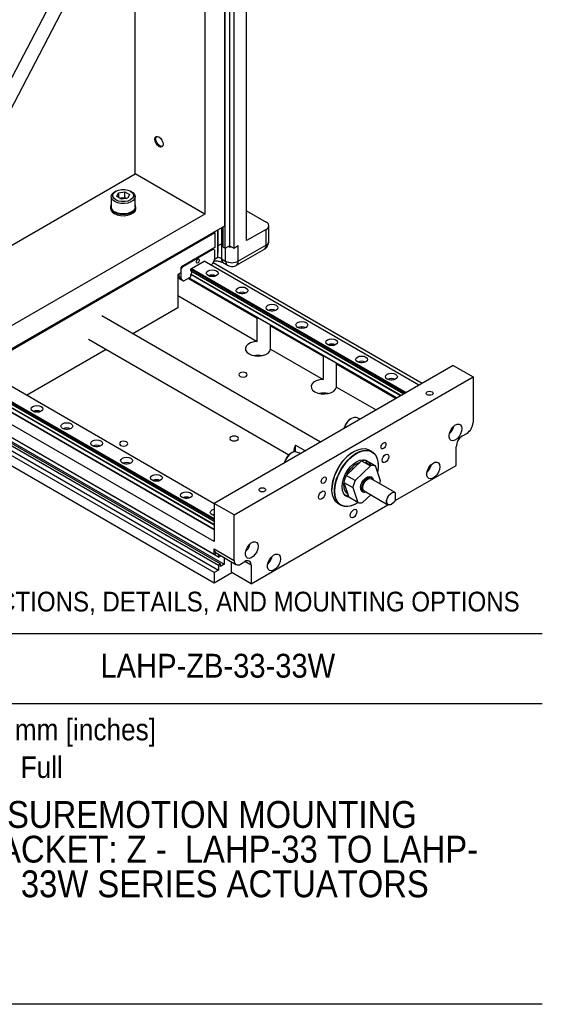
# Model space of a CAD drawing. Header units: millimetres. Extents: x 20 to 864, y 0 to 555.
# Tile 3 of 4: x 678 to 864, y 0 to 350. Entities that reach past the tile are written whole.
import ezdxf
from ezdxf.enums import TextEntityAlignment as Align

# ---------------------------------------------------------------- set-up
doc = ezdxf.new("R2010")
doc.units = ezdxf.units.MM
doc.header["$LTSCALE"] = 2
doc.linetypes.add('SLD-Solid', pattern=[0])
doc.layers.add('SLD-DEFPOINTS', color=7, linetype='Continuous', plot=False)
doc.layers.add('TEXT', color=140, linetype='SLD-Solid', lineweight=25)
doc.layers.get('SLD-DEFPOINTS').off()
doc.styles.add('SLDTEXTSTYLE0', font='GOTHIC.TTF', dxfattribs={"width": 0.913})

# ---------------------------------------------------------------- blocks, each defined once
blk = doc.blocks.new('SW_NOTE_0')
at = {"layer": 'TEXT', "color": 0, "insert": (0, 9.73), "char_height": 7.62, "attachment_point": 1, "style": 'SLDTEXTSTYLE0'}
blk.add_mtext('Units: mm [inches]', dxfattribs=at)
blk = doc.blocks.new('SW_NOTE_0_1')
at = {"layer": 'TEXT', "color": 0, "insert": (0, 9.73), "char_height": 7.62, "attachment_point": 1, "style": 'SLDTEXTSTYLE0'}
blk.add_mtext('Scale: Full', dxfattribs=at)
blk = doc.blocks.new('Block1')
at = {"color": 140, "linetype": 'SLD-Solid', "lineweight": 18}
blk.add_line((863.6, 0), (863.6, 131.52), dxfattribs=at)
at = {"layer": 'TEXT'}
for p, q in [((863.6, 131.52), (635, 131.52)), ((635, 0), (635, 131.52)), ((635, 106.79), (863.6, 106.79)), ((863.6, 0), (635, 0))]:
    blk.add_line(p, q, dxfattribs=at)
at = {"layer": 'TEXT', "color": 140}
for name, p in [('SW_NOTE_0', (649.97, 91.6)), ('SW_NOTE_0_1', (649.97, 78.25))]:
    blk.add_blockref(name, p, dxfattribs=at)
at = {"layer": 'TEXT', "color": 140, "style": 'SLDTEXTSTYLE0', "width": 0.913}
for tag, height, p in [('AUTOATTR0', 8.47, (706.76, 113.41)), ('AUTOATTR1_0', 9.53, (673.61, 59.77)), ('AUTOATTR1_1', 9.53, (654.62, 47.45)), ('AUTOATTR1_2', 9.53, (678.5, 35.14))]:
    blk.add_attdef(tag, text='', height=height, dxfattribs=at).set_placement(p, align=Align.BOTTOM_LEFT)

msp = doc.modelspace()

# ---------------------------------------------------------------- linework, layer by layer
for p, q in [((752.58, 513.88), (752.58, 269.29)), ((758.66, 271.09), (758.66, 516.05)), ((750.98, 268.37), (750.98, 513.33)), ((754.06, 513.39), (754.06, 268.43)), ((719.06, 294.77), (719.06, 392.75)), ((640.57, 262.52), (707.75, 391.12)), ((644.81, 260.07), (711.99, 388.67)), ((750.88, 276.4), (750.88, 390.3)), ((743.81, 386.22), (743.81, 280.48)), ((726.41, 307.26), (726.41, 307.22)), ((727.86, 304.7), (727.89, 304.69)), ((644.81, 251.9), (719.06, 294.77)), ((743.81, 280.48), (719.06, 294.77)), ((747.15, 164.25), (535.01, 286.71)), ((710.57, 286.68), (710.57, 283.01)), ((712.16, 288.62), (711.81, 288.42)), ((712.54, 286.74), (713.15, 288.05)), ((714.21, 285.78), (712.54, 286.74)), ((713.15, 288.05), (715.43, 288.41)), ((713.15, 288.05), (713.15, 286.39)), ((715.43, 288.41), (717.09, 287.44)), ((715.43, 286.37), (715.43, 288.41)), ((717.09, 287.44), (716.48, 286.13)), ((717.82, 288.42), (717.47, 288.62)), ((719.07, 283.01), (719.07, 286.68)), ((713.66, 286.09), (714.29, 286.19)), ((716.48, 286.13), (714.21, 285.78)), ((714.29, 286.19), (715.43, 286.37)), ((715.43, 286.37), (715.97, 286.05)), ((535.01, 282.22), (747.15, 159.76)), ((748.63, 158.78), (536.5, 281.24)), ((743.81, 280.48), (662.84, 233.74)), ((710.32, 283.01), (710.32, 282.52)), ((719.32, 282.52), (719.32, 283.01)), ((758.66, 281.7), (765.6, 277.69)), ((536.5, 278.38), (748.63, 155.92)), ((536.5, 276.55), (748.63, 154.09)), ((537.21, 278.79), (749.34, 156.33)), ((538.55, 278.65), (750.68, 156.19)), ((662.84, 225.57), (750.88, 276.4)), ((766.53, 270.82), (766.53, 276.39)), ((747.15, 153.23), (535.01, 275.69)), ((662.49, 224.96), (747.34, 273.95)), ((747.34, 273.95), (746.99, 274.15)), ((747.34, 273.95), (747.34, 268.64)), ((748.4, 265.17), (748.4, 274.97)), ((748.51, 266.94), (748.51, 275.03)), ((749.73, 275.73), (749.73, 270.01)), ((750.28, 268.78), (750.28, 276.05)), ((765.6, 275.1), (758.66, 271.09)), ((765.6, 269.52), (765.6, 275.1)), ((747.15, 149.55), (535.01, 272.01)), ((748.51, 269.31), (749.73, 270.01)), ((749.69, 269.99), (749.69, 264.69)), ((749.73, 270.01), (750.28, 269.7)), ((752.11, 269.02), (752.58, 269.29)), ((752.58, 269.29), (753.34, 268.85)), ((754.06, 268.43), (755.7, 269.38)), ((765.6, 269.52), (755.7, 263.81)), ((755.7, 263.81), (755.7, 269.38)), ((747.34, 268.64), (735.53, 261.82)), ((735.96, 261.9), (746.71, 268.11)), ((746.71, 268.11), (746.57, 268.19)), ((746.71, 268.11), (747.27, 267.78)), ((747.27, 267.78), (747.27, 264.56)), ((748.4, 266.88), (748.51, 266.94)), ((750.28, 268.78), (750.98, 268.37)), ((750.98, 268.37), (752.11, 269.02)), ((751.21, 263.81), (751.21, 268.5)), ((753.34, 268.85), (754.06, 268.43)), ((755.05, 262.36), (764.95, 268.07)), ((739.07, 261.17), (743.6, 263.78)), ((819.84, 219.76), (743.6, 263.78)), ((746, 262.39), (746.31, 262.57)), ((746.6, 262.92), (747.21, 264.29)), ((820.97, 220.42), (746.75, 263.26)), ((747.02, 263.86), (747.45, 263.88)), ((747.27, 264.51), (748.4, 265.17)), ((749.69, 264.69), (751.21, 263.81)), ((750.35, 263.23), (751.87, 262.36)), ((735.32, 259.66), (734.26, 259.05)), ((734.26, 259.05), (734.26, 247.21)), ((734.54, 259.21), (734.54, 258.19)), ((735.32, 261.45), (735.32, 259.66)), ((735.39, 260.92), (735.32, 260.96)), ((735.39, 260.92), (735.96, 261.9)), ((735.39, 257.7), (735.39, 260.92)), ((735.82, 261.98), (735.96, 261.9)), ((738.86, 260.8), (739.07, 261.17)), ((738.86, 260.38), (738.86, 260.8)), ((814.89, 216.91), (738.86, 260.8)), ((738.86, 260.38), (814.53, 216.7)), ((738.86, 258.27), (738.86, 259.02)), ((813.35, 216.01), (738.86, 259.02)), ((738.89, 260.32), (814.49, 216.67)), ((813.48, 216.09), (738.9, 259.14)), ((739.07, 261.17), (815.32, 217.15)), ((734.26, 258.2), (734.32, 258.16)), ((734.26, 257.88), (736.07, 256.83)), ((734.26, 257.87), (736.11, 256.8)), ((734.9, 257.68), (734.32, 258.16)), ((735.39, 257.7), (734.54, 258.19)), ((735.46, 257.51), (734.61, 258)), ((734.61, 258), (734.9, 257.68)), ((735.46, 257.51), (736.07, 256.83)), ((736.36, 256.83), (738.86, 258.27)), ((737.94, 257.74), (762.45, 243.59)), ((811.99, 215.23), (738.15, 257.86)), ((738.15, 257.86), (762.87, 243.59)), ((734.26, 251.57), (762.45, 235.3)), ((734.26, 247.21), (718.31, 238)), ((784.87, 199.57), (707.3, 244.35)), ((762.45, 235.3), (762.45, 243.59)), ((762.87, 243.59), (767.2, 241.09)), ((767.19, 240.85), (785.79, 230.12)), ((767.19, 232.56), (767.19, 240.85)), ((767.2, 241.09), (786.21, 230.12)), ((702.54, 236.1), (773.64, 195.05)), ((708.78, 232.5), (680.45, 216.14)), ((767.19, 232.56), (785.79, 221.83)), ((785.79, 230.12), (785.79, 221.83)), ((786.21, 230.12), (790.53, 227.62)), ((790.53, 227.62), (811.99, 215.23)), ((790.53, 227.38), (811.78, 215.11)), ((790.53, 219.09), (790.53, 227.38)), ((832, 226.78), (747.15, 177.8)), ((832, 226.78), (839.07, 222.7)), ((747.15, 177.64), (670.76, 221.74)), ((754.22, 173.71), (839.07, 222.7)), ((839.07, 222.7), (839.07, 206.56)), ((747.15, 171.93), (666.03, 218.76)), ((666.03, 218.34), (747.15, 171.51)), ((747.15, 170.14), (666.03, 216.97)), ((666.06, 218.27), (747.15, 171.46)), ((747.15, 170.3), (666.07, 217.1)), ((666.24, 219.12), (747.15, 172.42)), ((790.53, 219.09), (804.6, 210.97)), ((665.32, 215.82), (747.15, 168.58)), ((747.15, 168.58), (665.32, 215.82)), ((799.07, 207.77), (797.59, 208.29)), ((835.3, 201.8), (836.82, 202.67)), ((776, 198.53), (779.53, 196.49)), ((776, 196.1), (776, 198.53)), ((777.85, 195.52), (776.38, 196.05)), ((796.71, 196.21), (796.64, 196.17)), ((803.13, 196.23), (802.21, 196.76)), ((833.06, 191.31), (833.06, 197.91)), ((799.48, 192.97), (794.01, 187.75)), ((799.48, 192.97), (802.66, 191.13)), ((804.38, 191.11), (801.2, 192.95)), ((802.66, 191.13), (797.19, 185.92)), ((806.16, 185.82), (804.38, 191.11)), ((805.41, 191.11), (805.41, 191.19)), ((811.36, 178.79), (833.06, 191.31)), ((793.13, 185.26), (796.31, 183.42)), ((793.13, 185.26), (794.91, 179.97)), ((797.19, 185.92), (794.01, 187.75)), ((803.13, 186.98), (802.73, 187.21)), ((811.35, 181.67), (802.88, 186.56)), ((788.94, 182.83), (788.94, 182.74)), ((793.18, 184.15), (793.23, 184.97)), ((796.31, 183.42), (798.09, 178.13)), ((799.74, 182.03), (800.14, 181.8)), ((800.39, 182.23), (808.85, 177.34)), ((798.09, 178.13), (794.91, 179.97)), ((799.81, 178.11), (802.72, 180.88)), ((811.52, 179.08), (811.52, 181.52)), ((747.15, 177.8), (747.15, 164.25)), ((754.22, 173.71), (747.15, 177.8)), ((760.23, 149.27), (808.85, 177.34)), ((791.22, 177.71), (792.13, 177.18)), ((797.63, 177.72), (797.7, 177.76)), ((810.1, 177.46), (810.12, 177.47)), ((754.22, 157.58), (754.22, 173.71)), ((747.15, 161.66), (754.22, 157.58)), ((747.15, 159.76), (747.15, 161.66)), ((747.15, 159.76), (747.86, 160.17)), ((747.8, 160.21), (754.87, 156.12)), ((748.63, 159.73), (748.63, 158.78)), ((748.63, 158.78), (749.34, 159.19)), ((749.34, 159.19), (749.34, 159.32)), ((750.68, 158.54), (750.68, 156.19)), ((748.63, 154.09), (747.15, 153.23)), ((749.34, 156.33), (748.63, 155.92)), ((748.63, 155.92), (748.63, 154.09)), ((749.34, 155.41), (749.34, 156.33)), ((750.68, 156.19), (749.34, 155.41)), ((753.16, 157.12), (753.16, 153.35)), ((756.46, 156.28), (757.98, 157.16)), ((760.23, 155.86), (757.98, 157.16)), ((760.23, 155.86), (760.23, 149.27)), ((747.15, 153.23), (747.15, 149.55)), ((753.44, 153.19), (747.15, 149.55)), ((760.23, 149.27), (753.16, 153.35))]:
    msp.add_line(p, q)
at = {"flags": 128}
for points in [[(726.06, 307.06), (726.17, 307.65), (726.49, 308.02), (726.98, 308.11), (727.54, 307.91), (728.11, 307.45), (728.59, 306.8), (728.92, 306.06), (729.03, 305.34), (728.92, 304.75), (728.59, 304.38), (728.11, 304.29), (727.54, 304.48), (726.98, 304.94), (726.49, 305.59), (726.17, 306.33), (726.06, 307.06)], [(726.41, 307.22), (726.52, 307.8), (726.75, 308.11)], [(728.8, 304.56), (728.42, 304.51), (727.86, 304.7), (727.31, 305.15), (726.84, 305.79), (726.52, 306.51), (726.41, 307.22)], [(711.81, 284.95), (711.06, 285.54), (710.64, 286.23), (710.59, 286.96), (710.92, 287.67), (711.6, 288.28), (711.81, 288.42)], [(717.47, 288.62), (718.16, 288.08), (718.52, 287.43), (718.52, 286.75), (718.16, 286.11), (717.47, 285.56), (716.52, 285.16), (715.4, 284.95), (714.23, 284.95), (713.11, 285.16), (712.16, 285.56), (711.48, 286.11), (711.11, 286.75), (711.11, 287.43), (711.48, 288.08), (712.16, 288.62), (713.11, 289.02), (714.23, 289.23), (715.4, 289.23), (716.52, 289.02), (717.47, 288.62)], [(717.82, 288.42), (718.24, 288.14), (718.83, 287.49), (719.06, 286.78), (718.92, 286.05), (718.41, 285.38), (717.59, 284.82), (716.52, 284.44), (715.29, 284.25), (714.03, 284.27), (712.83, 284.51), (711.81, 284.95)], [(710.57, 283.86), (710.33, 283.19), (710.42, 282.46), (710.87, 281.76), (711.63, 281.17), (712.66, 280.73), (713.86, 280.47), (715.14, 280.42), (716.39, 280.58), (717.51, 280.93), (718.42, 281.45), (719.03, 282.1), (719.3, 282.82), (719.21, 283.56), (719.07, 283.86)], [(710.32, 282.52), (710.42, 281.97), (710.87, 281.27), (711.63, 280.68), (712.66, 280.24), (713.86, 279.98), (715.14, 279.93), (716.39, 280.09), (717.51, 280.44), (718.42, 280.96), (719.03, 281.61), (719.3, 282.33), (719.32, 282.52)], [(719.07, 283.01), (718.92, 282.37), (718.41, 281.7), (717.59, 281.15), (716.52, 280.76), (715.29, 280.57), (714.03, 280.6), (712.83, 280.84), (711.81, 281.27)], [(741.9, 264.19), (741.86, 263.91), (741.73, 263.63), (741.55, 263.38), (741.33, 263.21), (741.12, 263.13), (740.93, 263.17), (740.81, 263.31), (740.77, 263.54), (740.81, 263.81), (740.93, 264.09), (741.12, 264.34), (741.33, 264.52), (741.55, 264.59), (741.73, 264.56), (741.86, 264.41), (741.9, 264.19)], [(744.95, 258.67), (744.5, 259.06), (744.34, 259.53), (744.5, 259.99), (744.95, 260.38), (745.63, 260.65), (746.44, 260.74), (747.24, 260.65), (747.92, 260.38), (748.38, 259.99), (748.54, 259.53), (748.38, 259.06), (747.92, 258.67), (747.24, 258.41), (746.44, 258.31), (745.63, 258.41), (744.95, 258.67)], [(746.7, 258.32), (746.44, 258.34), (746.17, 258.32)], [(755.56, 252.55), (755.1, 252.94), (754.94, 253.4), (755.1, 253.87), (755.56, 254.26), (756.24, 254.52), (757.04, 254.62), (757.85, 254.52), (758.53, 254.26), (758.98, 253.87), (759.14, 253.4), (758.98, 252.94), (758.53, 252.55), (757.85, 252.28), (757.04, 252.19), (756.24, 252.28), (755.56, 252.55)], [(757.31, 252.2), (757.04, 252.22), (756.78, 252.2)], [(766.17, 246.42), (765.71, 246.82), (765.55, 247.28), (765.71, 247.74), (766.17, 248.14), (766.85, 248.4), (767.65, 248.49), (768.46, 248.4), (769.14, 248.14), (769.59, 247.74), (769.75, 247.28), (769.59, 246.82), (769.14, 246.42), (768.46, 246.16), (767.65, 246.07), (766.85, 246.16), (766.17, 246.42)], [(767.92, 246.08), (767.65, 246.1), (767.39, 246.08)], [(776.77, 240.3), (776.32, 240.69), (776.16, 241.16), (776.32, 241.62), (776.77, 242.01), (777.45, 242.28), (778.26, 242.37), (779.06, 242.28), (779.74, 242.01), (780.2, 241.62), (780.36, 241.16), (780.2, 240.69), (779.74, 240.3), (779.06, 240.04), (778.26, 239.95), (777.45, 240.04), (776.77, 240.3)], [(778.52, 239.96), (778.26, 239.97), (777.99, 239.96)], [(762.45, 235.3), (761.19, 235.15), (760.05, 234.8), (759.13, 234.28), (758.5, 233.63), (758.22, 232.91), (758.3, 232.16), (758.75, 231.47), (759.52, 230.87), (760.55, 230.42), (761.76, 230.17), (763.05, 230.12), (764.31, 230.28), (765.43, 230.64), (766.34, 231.17), (766.94, 231.83), (767.19, 232.56)], [(787.38, 234.18), (786.92, 234.57), (786.76, 235.03), (786.92, 235.5), (787.38, 235.89), (788.06, 236.15), (788.86, 236.25), (789.67, 236.15), (790.35, 235.89), (790.8, 235.5), (790.96, 235.03), (790.8, 234.57), (790.35, 234.18), (789.67, 233.91), (788.86, 233.82), (788.06, 233.91), (787.38, 234.18)], [(789.13, 233.83), (788.86, 233.85), (788.6, 233.83)], [(797.99, 228.05), (797.53, 228.45), (797.37, 228.91), (797.53, 229.38), (797.99, 229.77), (798.67, 230.03), (799.47, 230.12), (800.27, 230.03), (800.96, 229.77), (801.41, 229.38), (801.57, 228.91), (801.41, 228.45), (800.96, 228.05), (800.27, 227.79), (799.47, 227.7), (798.67, 227.79), (797.99, 228.05)], [(799.74, 227.71), (799.47, 227.73), (799.21, 227.71)], [(758.46, 222.91), (758.78, 223.19), (758.9, 223.52), (758.78, 223.85), (758.46, 224.13), (757.97, 224.32), (757.4, 224.39), (756.82, 224.32), (756.34, 224.13), (756.01, 223.85), (755.9, 223.52), (756.01, 223.19), (756.34, 222.91), (756.82, 222.72), (757.4, 222.66), (757.97, 222.72), (758.46, 222.91)], [(808.59, 221.93), (808.14, 222.32), (807.98, 222.79), (808.14, 223.25), (808.59, 223.65), (809.27, 223.91), (810.08, 224), (810.88, 223.91), (811.56, 223.65), (812.02, 223.25), (812.18, 222.79), (812.02, 222.32), (811.56, 221.93), (810.88, 221.67), (810.08, 221.58), (809.27, 221.67), (808.59, 221.93)], [(785.79, 221.83), (784.52, 221.68), (783.38, 221.33), (782.46, 220.81), (781.83, 220.16), (781.55, 219.44), (781.64, 218.69), (782.08, 217.99), (782.85, 217.4), (783.89, 216.95), (785.1, 216.69), (786.38, 216.65), (787.64, 216.81), (788.77, 217.17), (789.67, 217.7), (790.27, 218.36), (790.53, 219.09)], [(810.34, 221.59), (810.08, 221.6), (809.81, 221.59)], [(822.75, 216.4), (822.48, 216.64), (822.39, 216.91), (822.48, 217.19), (822.75, 217.42), (823.16, 217.58), (823.64, 217.63), (824.11, 217.58), (824.52, 217.42), (824.79, 217.19), (824.89, 216.91), (824.79, 216.64), (824.52, 216.4), (824.11, 216.25), (823.64, 216.19), (823.16, 216.25), (822.75, 216.4)], [(682.73, 210.5), (682.27, 210.89), (682.11, 211.36), (682.27, 211.82), (682.73, 212.22), (683.41, 212.48), (684.21, 212.57), (685.02, 212.48), (685.7, 212.22), (686.15, 211.82), (686.31, 211.36), (686.15, 210.89), (685.7, 210.5), (685.02, 210.24), (684.21, 210.15), (683.41, 210.24), (682.73, 210.5)], [(684.48, 210.16), (684.21, 210.17), (683.95, 210.16)], [(693.33, 204.38), (692.88, 204.77), (692.72, 205.24), (692.88, 205.7), (693.33, 206.09), (694.02, 206.36), (694.82, 206.45), (695.62, 206.36), (696.3, 206.09), (696.76, 205.7), (696.92, 205.24), (696.76, 204.77), (696.3, 204.38), (695.62, 204.12), (694.82, 204.02), (694.02, 204.12), (693.33, 204.38)], [(695.09, 204.03), (694.82, 204.05), (694.55, 204.03)], [(793.94, 205.95), (793.5, 205.02), (793.32, 204.45)], [(835.12, 204.36), (834.99, 203.43), (834.63, 202.45), (834.08, 201.54), (833.38, 200.79), (832.63, 200.28), (831.9, 200.07), (831.26, 200.18), (830.8, 200.61), (830.55, 201.29), (830.55, 202.16), (830.8, 203.13), (831.26, 204.09), (831.9, 204.93), (832.63, 205.57), (833.38, 205.93), (834.08, 205.98), (834.63, 205.71), (834.99, 205.15), (835.12, 204.36)], [(703.94, 198.26), (703.49, 198.65), (703.33, 199.11), (703.49, 199.58), (703.94, 199.97), (704.62, 200.23), (705.43, 200.33), (706.23, 200.23), (706.91, 199.97), (707.37, 199.58), (707.53, 199.11), (707.37, 198.65), (706.91, 198.26), (706.23, 197.99), (705.43, 197.9), (704.62, 197.99), (703.94, 198.26)], [(716.03, 198.42), (716.36, 198.7), (716.47, 199.03), (716.36, 199.36), (716.03, 199.64), (715.55, 199.83), (714.97, 199.9), (714.4, 199.83), (713.91, 199.64), (713.59, 199.36), (713.47, 199.03), (713.59, 198.7), (713.91, 198.42), (714.4, 198.23), (714.97, 198.16), (715.55, 198.23), (716.03, 198.42)], [(755.28, 200.25), (755.6, 200.53), (755.72, 200.87), (755.6, 201.2), (755.28, 201.48), (754.79, 201.67), (754.22, 201.73), (753.64, 201.67), (753.16, 201.48), (752.83, 201.2), (752.72, 200.87), (752.83, 200.53), (753.16, 200.25), (753.64, 200.07), (754.22, 200), (754.79, 200.07), (755.28, 200.25)], [(806.37, 197.79), (806.43, 198.22), (806.62, 198.66), (806.91, 199.04), (807.25, 199.32), (807.59, 199.44), (807.87, 199.38), (808.07, 199.16), (808.13, 198.81), (808.07, 198.38), (807.87, 197.94), (807.59, 197.55), (807.25, 197.28), (806.91, 197.16), (806.62, 197.21), (806.43, 197.43), (806.37, 197.79)], [(705.69, 197.91), (705.43, 197.93), (705.16, 197.91)], [(776.38, 196.05), (775.64, 196.11), (774.81, 195.84), (773.96, 195.24), (773.18, 194.39), (772.55, 193.37), (772.12, 192.27), (772.11, 192.21)], [(791.22, 177.71), (791.1, 177.78), (790.23, 178.53), (789.57, 179.57), (789.13, 180.85), (788.94, 182.34), (789.01, 183.98), (789.32, 185.73), (789.86, 187.53), (790.63, 189.31), (791.59, 191.03), (792.72, 192.63), (793.98, 194.06), (795.32, 195.26), (796.71, 196.21), (798.1, 196.87), (799.44, 197.22), (800.7, 197.25), (801.83, 196.95), (802.21, 196.76)], [(797.63, 177.72), (797.28, 177.53), (795.9, 176.95), (794.57, 176.68), (793.35, 176.73), (792.26, 177.11), (791.34, 177.79), (790.62, 178.76), (790.13, 179.99), (789.88, 181.43), (789.88, 183.04), (790.13, 184.76), (790.62, 186.56), (791.34, 188.35), (792.26, 190.09), (793.35, 191.73), (794.57, 193.2), (795.9, 194.46), (797.28, 195.48), (798.68, 196.21), (800.04, 196.63), (801.32, 196.74), (802.48, 196.53), (803.49, 195.99), (804.31, 195.17), (804.91, 194.06), (805.28, 192.73), (805.41, 191.19), (805.41, 191.19)], [(790, 182.21), (790.12, 183.87), (790.49, 185.62), (791.09, 187.41), (791.9, 189.17), (792.9, 190.85), (794.05, 192.39), (795.32, 193.75), (796.67, 194.88), (798.05, 195.75), (799.42, 196.33), (800.73, 196.59), (801.95, 196.54), (803.03, 196.17), (803.94, 195.49), (804.65, 194.53), (805.13, 193.32), (805.38, 191.89), (805.38, 190.3), (805.17, 188.77)], [(714.55, 192.13), (714.09, 192.53), (713.93, 192.99), (714.09, 193.45), (714.55, 193.85), (715.23, 194.11), (716.03, 194.2), (716.84, 194.11), (717.52, 193.85), (717.97, 193.45), (718.13, 192.99), (717.97, 192.53), (717.52, 192.13), (716.84, 191.87), (716.03, 191.78), (715.23, 191.87), (714.55, 192.13)], [(794.89, 180.04), (794.49, 180.14), (793.67, 180.62), (793.05, 181.39), (792.67, 182.43), (792.54, 183.68), (792.67, 185.08), (793.05, 186.56), (793.67, 188.05), (794.49, 189.46), (795.46, 190.74), (796.55, 191.81), (797.7, 192.62), (798.85, 193.14), (799.94, 193.33), (800.92, 193.18), (801.74, 192.71), (801.92, 192.53)], [(800.05, 193.33), (800.27, 193.26), (800.72, 193.05)], [(801.38, 192.84), (801.2, 193.02), (801.08, 193.12)], [(809.12, 194.48), (809.03, 193.91), (808.78, 193.33), (808.4, 192.82), (807.96, 192.46), (807.51, 192.3), (807.13, 192.38), (806.88, 192.67), (806.79, 193.13), (806.88, 193.7), (807.13, 194.28), (807.51, 194.79), (807.96, 195.15), (808.4, 195.31), (808.78, 195.23), (809.03, 194.94), (809.12, 194.48)], [(827.23, 190.82), (827.1, 189.89), (826.74, 188.91), (826.18, 188), (825.49, 187.25), (824.74, 186.74), (824, 186.53), (823.37, 186.65), (822.91, 187.07), (822.66, 187.75), (822.66, 188.63), (822.91, 189.59), (823.37, 190.55), (824, 191.39), (824.74, 192.03), (825.49, 192.4), (826.18, 192.44), (826.74, 192.17), (827.1, 191.61), (827.23, 190.82)], [(716.3, 191.79), (716.03, 191.8), (715.77, 191.79)], [(796.08, 189.73), (796.66, 190.3), (796.87, 190.48)], [(725.15, 186.01), (724.7, 186.4), (724.54, 186.87), (724.7, 187.33), (725.15, 187.72), (725.84, 187.99), (726.64, 188.08), (727.44, 187.99), (728.12, 187.72), (728.58, 187.33), (728.74, 186.87), (728.58, 186.4), (728.12, 186.01), (727.44, 185.75), (726.64, 185.65), (725.84, 185.75), (725.15, 186.01)], [(726.91, 185.66), (726.64, 185.68), (726.37, 185.66)], [(785.15, 185.54), (785.22, 185.97), (785.41, 186.41), (785.7, 186.8), (786.04, 187.07), (786.37, 187.19), (786.66, 187.13), (786.85, 186.91), (786.92, 186.56), (786.85, 186.13), (786.66, 185.69), (786.37, 185.3), (786.04, 185.03), (785.7, 184.91), (785.41, 184.97), (785.22, 185.19), (785.15, 185.54)], [(799.13, 183.4), (799.25, 184.31), (799.62, 185.26), (800.18, 186.12), (800.87, 186.81), (801.61, 187.24), (802.3, 187.34), (802.73, 187.21)], [(799.52, 183.17), (799.65, 184.08), (800.02, 185.03), (800.58, 185.9), (801.27, 186.58), (802, 187.01), (802.69, 187.12), (803.25, 186.9), (803.62, 186.37), (803.7, 186.08)], [(799.87, 183.37), (800, 184.23), (800.38, 185.11), (800.96, 185.89), (801.63, 186.43), (802.31, 186.67), (802.88, 186.56)], [(735.76, 179.89), (735.31, 180.28), (735.15, 180.74), (735.31, 181.21), (735.76, 181.6), (736.44, 181.86), (737.25, 181.96), (738.05, 181.86), (738.73, 181.6), (739.19, 181.21), (739.35, 180.74), (739.19, 180.28), (738.73, 179.89), (738.05, 179.62), (737.25, 179.53), (736.44, 179.62), (735.76, 179.89)], [(763.36, 182.11), (763.08, 182.35), (762.99, 182.62), (763.08, 182.9), (763.36, 183.13), (763.76, 183.29), (764.24, 183.34), (764.72, 183.29), (765.12, 183.13), (765.39, 182.9), (765.49, 182.62), (765.39, 182.35), (765.12, 182.11), (764.72, 181.96), (764.24, 181.9), (763.76, 181.96), (763.36, 182.11)], [(786.5, 181.42), (786.41, 180.85), (786.15, 180.27), (785.78, 179.76), (785.33, 179.4), (784.88, 179.24), (784.5, 179.31), (784.25, 179.61), (784.16, 180.07), (784.25, 180.64), (784.5, 181.22), (784.88, 181.73), (785.33, 182.09), (785.78, 182.25), (786.15, 182.17), (786.41, 181.88), (786.5, 181.42)], [(798.23, 178.09), (798.05, 177.97), (796.67, 177.25), (795.32, 176.82), (794.05, 176.72), (792.9, 176.93), (791.9, 177.46), (791.09, 178.28), (790.49, 179.37), (790.12, 180.7), (790, 182.21)], [(801.2, 181.75), (800.58, 181.67), (800.02, 181.89), (799.65, 182.41), (799.52, 183.17)], [(800.39, 182.23), (800.38, 182.23), (800, 182.67), (799.87, 183.37)], [(810.1, 177.46), (809.69, 177.28), (809.08, 177.25), (808.62, 177.54), (808.37, 178.12), (808.37, 178.89), (808.62, 179.75), (809.08, 180.58), (809.69, 181.25), (810.36, 181.67), (810.99, 181.78), (811.5, 181.56), (811.5, 181.56)], [(737.51, 179.54), (737.25, 179.56), (736.98, 179.54)], [(793.8, 180.51), (793.95, 180.45), (794.8, 180.31)], [(811.52, 179.08), (811.02, 178.28), (810.39, 177.66), (809.73, 177.3), (809.12, 177.26), (808.65, 177.55), (808.4, 178.12), (808.4, 178.89), (808.65, 179.75), (809.12, 180.57), (809.73, 181.24), (810.39, 181.65), (811.02, 181.75), (811.52, 181.52)], [(746.37, 173.76), (745.91, 174.16), (745.75, 174.62), (745.91, 175.08), (746.37, 175.48), (747.05, 175.74), (747.15, 175.76)], [(797.81, 174.88), (797.72, 174.32), (797.47, 173.73), (797.09, 173.22), (796.64, 172.86), (796.2, 172.71), (795.82, 172.78), (795.56, 173.07), (795.48, 173.54), (795.56, 174.1), (795.82, 174.69), (796.2, 175.2), (796.64, 175.56), (797.09, 175.71), (797.47, 175.64), (797.72, 175.35), (797.81, 174.88)], [(747.15, 173.48), (747.05, 173.5), (746.37, 173.76)], [(747.15, 173.88), (747.05, 173.86), (746.52, 173.68)], [(762.76, 162.59), (762.64, 161.66), (762.28, 160.68), (761.72, 159.77), (761.03, 159.02), (760.28, 158.51), (759.54, 158.3), (758.91, 158.42), (758.44, 158.84), (758.2, 159.52), (758.2, 160.39), (758.44, 161.36), (758.91, 162.32), (759.54, 163.16), (760.28, 163.8), (761.03, 164.16), (761.72, 164.21), (762.28, 163.94), (762.64, 163.38), (762.76, 162.59)], [(770.66, 158.17), (770.53, 157.23), (770.17, 156.26), (769.62, 155.34), (768.92, 154.59), (768.17, 154.09), (767.44, 153.88), (766.8, 153.99), (766.34, 154.41), (766.09, 155.1), (766.09, 155.97), (766.34, 156.94), (766.8, 157.89), (767.44, 158.74), (768.17, 159.38), (768.92, 159.74), (769.62, 159.79), (770.17, 159.52), (770.53, 158.96), (770.66, 158.17)]]:
    msp.add_lwpolyline(points, dxfattribs=at)
for centre, radius, start, end in [((714.72, 283.28), 2.94, 98.5155, 109.6837), ((714.82, 282.94), 3.29, 70.4265, 99.2862), ((712.64, 283.18), 2.08, 184.8256, 246.4945), ((765.11, 276.39), 1.39, 290.7832, 69.2166), ((764.05, 269.35), 1.57, 305.0143, 6.2979), ((764.95, 270.98), 1.6, 294.3746, 354.3051), ((753.44, 274), 5.16, 255.0653, 268.9812), ((745.9, 263.21), 0.756, 302.4634, 337.2028), ((746.6, 264.58), 0.674, 335.1546, 358.6334), ((747.7, 261.06), 4.14, 61.1769, 80.7139), ((751.29, 264.53), 1.6, 174.4016, 234.0523), ((753.46, 268.14), 4.88, 242.6097, 297.3903), ((752.78, 263.64), 1.57, 173.8865, 234.8022), ((754.11, 263.65), 1.6, 305.7724, 5.6139), ((735.78, 261.43), 0.461, 122.6056, 177.3946), ((738.93, 260.38), 0.0767, 174.9116, 233.7768), ((739.08, 259.01), 0.227, 142.7473, 177.5318), ((738.19, 259.8), 0.971, 317.4411, 25.0904), ((746.44, 255.56), 3.31, 66.3262, 113.6738), ((734.83, 258.18), 0.288, 176.797, 218.5267), ((735.68, 257.69), 0.288, 176.797, 218.5267), ((736.22, 257), 0.227, 228.3026, 308.2432), ((757.04, 249.44), 3.31, 66.3263, 113.6737), ((767.65, 243.31), 3.31, 66.3261, 113.674), ((762.7, 235.8), 7.79, 88.7492, 91.8421), ((765.7, 240.99), 1.5, 354.4813, 3.747), ((778.26, 237.19), 3.31, 66.3261, 113.674), ((788.86, 231.07), 3.31, 66.3263, 113.6737), ((762.7, 222.79), 7.61, 78.6539, 101.3462), ((786.04, 222.33), 7.79, 88.7492, 91.8421), ((789.03, 227.52), 1.5, 354.4813, 3.747), ((799.47, 224.94), 3.31, 66.3263, 113.6737), ((810.08, 218.82), 3.31, 66.3264, 113.6735), ((786.04, 209.32), 7.61, 78.6539, 101.3462), ((684.21, 207.39), 3.31, 66.3263, 113.6737), ((797.41, 204.56), 3.74, 87.3066, 158.1384), ((834.19, 206.78), 4.88, 302.6055, 357.3946), ((694.82, 201.27), 3.31, 66.3261, 113.674), ((827.02, 206.38), 5.31, 312.444, 347.5614), ((837.93, 197.68), 4.88, 122.6055, 177.3945), ((705.43, 195.14), 3.31, 66.3261, 113.674), ((782.05, 195.47), 6.77, 153.1751, 175.1587), ((805.43, 182.2), 16.5, 122.1706, 177.8348), ((716.03, 189.02), 3.31, 66.3263, 113.6737), ((801.68, 184.64), 8.22, 110.3078, 156.921), ((800.31, 189.9), 3.17, 73.6533, 105.1113), ((803.49, 188.07), 3.17, 73.6533, 105.1113), ((819.13, 192.84), 5.31, 312.4437, 347.5616), ((726.64, 182.9), 3.31, 66.3263, 113.6737), ((804.16, 182.79), 11.3, 153.9201, 167.3454), ((807.34, 180.95), 11.3, 153.9201, 167.3454), ((795.91, 188.08), 10.5, 341.9346, 347.5745), ((796.2, 183.78), 3.05, 173.1514, 235.4589), ((800.54, 183.21), 1.42, 172.4813, 236.2065), ((737.25, 176.77), 3.31, 66.3264, 113.6735), ((794.86, 182.97), 2.43, 223.7261, 266.5548), ((798.99, 181.18), 3.17, 253.6532, 285.1114), ((748.72, 161.5), 1.59, 174.1254, 234.5623), ((754.67, 164.61), 5.31, 312.444, 347.5614), ((755.59, 157.35), 1.39, 170.7859, 309.2033), ((758.86, 156.08), 1.39, 350.786, 129.2033), ((762.56, 160.19), 5.31, 312.4437, 347.5617)]:
    msp.add_arc(centre, radius, start, end)
for points, knots in [([(764.94, 268.08), (765.03, 268.13), (765.3, 268.28), (765.72, 268.66), (765.97, 269.03), (766.11, 269.23)], [0, 0, 0, 0, 0.1816, 0.567664, 1, 1, 1, 1]), ([(766.11, 269.23), (766.25, 269.54), (766.45, 269.98), (766.54, 270.53), (766.52, 270.75), (766.52, 270.82)], [0, 0, 0, 0, 0.6053289, 0.8791102, 1, 1, 1, 1]), ([(747.39, 263.89), (747.58, 263.89), (747.9, 263.89), (748.53, 263.87), (749.08, 263.73), (749.4, 263.63), (749.54, 263.58)], [0, 0, 0, 0, 0.329132, 0.573415, 0.819216, 1, 1, 1, 1]), ([(749.54, 263.58), (749.7, 263.52), (750.02, 263.41), (750.24, 263.29), (750.35, 263.23)], [0, 0, 0, 0, 0.507799, 1, 1, 1, 1]), ([(751.87, 262.36), (752.18, 262.22), (752.8, 261.93), (753.81, 261.91), (754.57, 262.09), (754.94, 262.31), (755.04, 262.37)], [0, 0, 0, 0, 0.299057, 0.613666, 0.894886, 1, 1, 1, 1]), ([(795.75, 207.89), (795.59, 207.79), (795.26, 207.6), (794.64, 207.04), (794.24, 206.47), (793.99, 206.11)], [0, 0, 0, 0, 0.247478, 0.51258, 1, 1, 1, 1]), ([(793.87, 206.02), (793.7, 205.69), (793.47, 205.23), (793.28, 204.68), (793.24, 204.47), (793.23, 204.4)], [0, 0, 0, 0, 0.61843, 0.865097, 1, 1, 1, 1]), ([(776.1, 196.09), (775.99, 196.11), (775.68, 196.18), (775.1, 196.04), (774.47, 195.74), (773.92, 195.33), (773.46, 194.89), (773.04, 194.39), (772.79, 193.98), (772.66, 193.77)], [0, 0, 0, 0, 0.09705, 0.271659, 0.457677, 0.604436, 0.721938, 0.856221, 1, 1, 1, 1]), ([(772.66, 193.77), (772.49, 193.44), (772.25, 192.98), (772.07, 192.43), (772.03, 192.22), (772.01, 192.15)], [0, 0, 0, 0, 0.61843, 0.865097, 1, 1, 1, 1]), ([(802.56, 192.1), (802.65, 192.04), (802.73, 192), (802.84, 191.91), (802.87, 191.87), (802.89, 191.81), (802.88, 191.79), (802.8, 191.76), (802.74, 191.76), (802.57, 191.76), (802.47, 191.77), (802.24, 191.8), (802.12, 191.82), (801.86, 191.88), (801.74, 191.92), (801.5, 192), (801.39, 192.05), (801.2, 192.16), (801.13, 192.22), (801.02, 192.33), (800.99, 192.38), (800.99, 192.47), (801.01, 192.51), (801.09, 192.56), (801.16, 192.57), (801.32, 192.57), (801.42, 192.56), (801.64, 192.51), (801.76, 192.47), (802, 192.37), (802.12, 192.32), (802.35, 192.21), (802.46, 192.15), (802.56, 192.1)], [0, 0, 0, 0, 0.0625, 0.0625, 0.125, 0.125, 0.1875, 0.1875, 0.25, 0.25, 0.3125, 0.3125, 0.375, 0.375, 0.4375, 0.4375, 0.5, 0.5, 0.5625, 0.5625, 0.625, 0.625, 0.6875, 0.6875, 0.75, 0.75, 0.8125, 0.8125, 0.875, 0.875, 0.9375, 0.9375, 1, 1, 1, 1])]:
    msp.add_open_spline(points, degree=3, knots=knots)
msp.add_open_spline([(811.52, 181.52), (811.51, 181.53), (811.51, 181.55), (811.5, 181.56)], degree=3)

# ---------------------------------------------------------------- block references
at = {"layer": 'SLD-DEFPOINTS'}
msp.add_blockref('Block1', (0, 0), dxfattribs=at).add_auto_attribs({'AUTOATTR0': 'LAHP-ZB-33-33W', 'AUTOATTR1_0': 'SUREMOTION MOUNTING ', 'AUTOATTR1_1': 'BRACKET: Z -  LAHP-33 TO LAHP-', 'AUTOATTR1_2': '33W SERIES ACTUATORS'})

# ---------------------------------------------------------------- texts
at = {"layer": 'TEXT', "insert": (683.94, 146.46), "char_height": 7, "attachment_point": 2, "style": 'SLDTEXTSTYLE0'}
msp.add_mtext('SEE MANUAL FOR ASSEMBLY INSTRUCTIONS, DETAILS, AND MOUNTING OPTIONS', dxfattribs=at)

doc.saveas('drawing.dxf')
